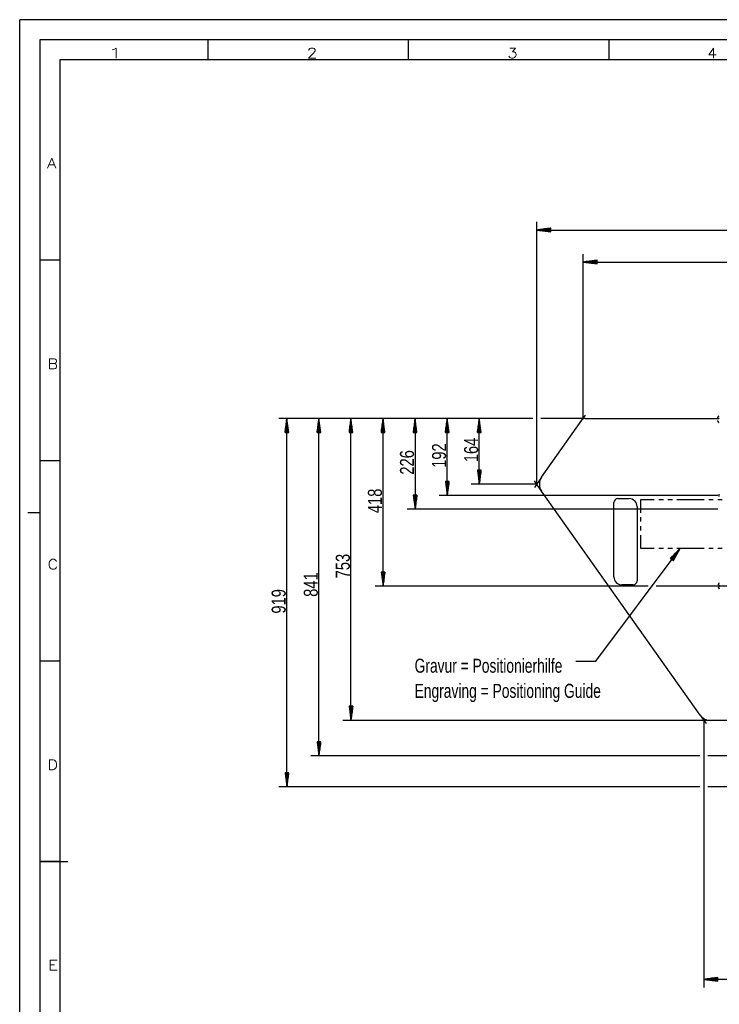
# Model space of a CAD drawing. Header units: millimetres. Extents: x -3 to 594, y -3 to 420.
# Tile 2 of 5: x 0 to 174, y 174 to 420. Entities that reach past the tile are written whole.
import ezdxf

# ---------------------------------------------------------------- set-up
doc = ezdxf.new("R2010")
doc.units = ezdxf.units.MM
doc.layers.add('1', color=7, linetype='Continuous')
doc.styles.add('SEACAD_Arial', font='arial.ttf', dxfattribs={"width": 0.75})
doc.styles.add('SEACAD_simplex_shx', font='simplex.shx', dxfattribs={"width": 0.587})

msp = doc.modelspace()

# ---------------------------------------------------------------- linework, layer by layer
at = {"layer": '1', "color": 7, "linetype": 'Continuous'}
for p, q in [((594, 420), (0, 420)), ((0, 0), (0, 420)), ((5, 415), (5, 5)), ((589, 415), (5, 415)), ((47, 410), (47, 415)), ((97, 410), (97, 415)), ((147, 410), (147, 415)), ((10, 410), (10, 10)), ((584, 410), (10, 410)), ((128.94, 304.14), (128.94, 369.54)), ((132.44, 368), (128.94, 367.54)), ((128.94, 367.54), (357.24, 367.54)), ((128.94, 367.54), (132.44, 367.08)), ((132.44, 367.54), (128.94, 367.54)), ((132.44, 367.54), (128.94, 367.54)), ((132.44, 367.59), (129.32, 367.59)), ((132.44, 367.49), (129.32, 367.49)), ((132.44, 367.65), (129.71, 367.65)), ((132.44, 367.44), (129.71, 367.44)), ((132.44, 367.7), (130.1, 367.7)), ((132.44, 367.39), (130.1, 367.39)), ((132.44, 367.75), (130.48, 367.75)), ((132.44, 367.34), (130.48, 367.34)), ((132.44, 367.8), (130.87, 367.8)), ((132.44, 367.29), (130.87, 367.29)), ((132.44, 367.85), (131.25, 367.85)), ((132.44, 367.24), (131.25, 367.24)), ((132.44, 367.9), (131.64, 367.9)), ((132.44, 367.19), (131.64, 367.19)), ((132.44, 367.95), (132.03, 367.95)), ((132.44, 367.14), (132.03, 367.14)), ((132.44, 368), (132.41, 368)), ((132.44, 368), (132.41, 368)), ((132.44, 367.09), (132.41, 367.09)), ((132.44, 367.09), (132.41, 367.09)), ((132.44, 367.08), (132.44, 368)), ((140.54, 320.54), (140.54, 361.54)), ((10, 360), (5, 360)), ((144.04, 360), (140.54, 359.54)), ((140.54, 359.54), (345.64, 359.54)), ((140.54, 359.54), (144.04, 359.08)), ((144.04, 359.54), (140.54, 359.54)), ((144.04, 359.54), (140.54, 359.54)), ((144.04, 359.59), (140.92, 359.59)), ((144.04, 359.49), (140.92, 359.49)), ((144.04, 359.65), (141.31, 359.65)), ((144.04, 359.44), (141.31, 359.44)), ((144.04, 359.7), (141.7, 359.7)), ((144.04, 359.39), (141.7, 359.39)), ((144.04, 359.75), (142.08, 359.75)), ((144.04, 359.34), (142.08, 359.34)), ((144.04, 359.8), (142.47, 359.8)), ((144.04, 359.29), (142.47, 359.29)), ((144.04, 359.85), (142.85, 359.85)), ((144.04, 359.24), (142.85, 359.24)), ((144.04, 359.9), (143.24, 359.9)), ((144.04, 359.19), (143.24, 359.19)), ((144.04, 359.95), (143.63, 359.95)), ((144.04, 359.14), (143.63, 359.14)), ((144.04, 360), (144.01, 360)), ((144.04, 360), (144.01, 360)), ((144.04, 359.09), (144.01, 359.09)), ((144.04, 359.09), (144.01, 359.09)), ((144.04, 359.08), (144.04, 360)), ((127.94, 320.54), (64.63, 320.54)), ((66.63, 320.54), (66.17, 317.04)), ((66.48, 317.04), (66.48, 319.39)), ((66.53, 317.04), (66.53, 319.77)), ((66.58, 317.04), (66.58, 320.16)), ((66.63, 228.64), (66.63, 320.54)), ((67.09, 317.04), (66.63, 320.54)), ((66.63, 317.04), (66.63, 320.54)), ((66.63, 317.04), (66.63, 320.54)), ((66.68, 317.04), (66.68, 320.16)), ((66.73, 317.04), (66.73, 319.77)), ((66.78, 317.04), (66.78, 319.39)), ((127.94, 320.54), (72.63, 320.54)), ((74.63, 320.54), (74.17, 317.04)), ((74.48, 317.04), (74.48, 319.39)), ((74.53, 317.04), (74.53, 319.77)), ((74.58, 317.04), (74.58, 320.16)), ((74.63, 236.4), (74.63, 320.54)), ((75.09, 317.04), (74.63, 320.54)), ((74.63, 317.04), (74.63, 320.54)), ((74.63, 317.04), (74.63, 320.54)), ((74.68, 317.04), (74.68, 320.16)), ((74.73, 317.04), (74.73, 319.77)), ((74.78, 317.04), (74.78, 319.39)), ((127.94, 320.54), (80.63, 320.54)), ((82.63, 320.54), (82.17, 317.04)), ((82.48, 317.04), (82.48, 319.39)), ((82.53, 317.04), (82.53, 319.77)), ((82.58, 317.04), (82.58, 320.16)), ((82.63, 245.24), (82.63, 320.54)), ((83.09, 317.04), (82.63, 320.54)), ((82.63, 317.04), (82.63, 320.54)), ((82.63, 317.04), (82.63, 320.54)), ((82.68, 317.04), (82.68, 320.16)), ((82.73, 317.04), (82.73, 319.77)), ((82.78, 317.04), (82.78, 319.39)), ((127.94, 320.54), (88.63, 320.54)), ((90.63, 320.54), (90.17, 317.04)), ((90.48, 317.04), (90.48, 319.39)), ((90.53, 317.04), (90.53, 319.77)), ((90.58, 317.04), (90.58, 320.16)), ((90.63, 278.74), (90.63, 320.54)), ((91.09, 317.04), (90.63, 320.54)), ((90.63, 317.04), (90.63, 320.54)), ((90.63, 317.04), (90.63, 320.54)), ((90.68, 317.04), (90.68, 320.16)), ((90.73, 317.04), (90.73, 319.77)), ((90.78, 317.04), (90.78, 319.39)), ((127.94, 320.54), (96.63, 320.54)), ((98.63, 320.54), (98.17, 317.04)), ((98.48, 317.04), (98.48, 319.39)), ((98.53, 317.04), (98.53, 319.77)), ((98.58, 317.04), (98.58, 320.16)), ((98.63, 320.54), (98.63, 297.94)), ((99.09, 317.04), (98.63, 320.54)), ((98.63, 317.04), (98.63, 320.54)), ((98.63, 317.04), (98.63, 320.54)), ((98.68, 317.04), (98.68, 320.16)), ((98.74, 317.04), (98.74, 319.77)), ((98.79, 317.04), (98.79, 319.39)), ((127.94, 320.54), (104.63, 320.54)), ((106.63, 320.54), (106.17, 317.04)), ((106.48, 317.04), (106.48, 319.39)), ((106.53, 317.04), (106.53, 319.77)), ((106.58, 317.04), (106.58, 320.16)), ((106.63, 301.34), (106.63, 320.54)), ((107.09, 317.04), (106.63, 320.54)), ((106.63, 317.04), (106.63, 320.54)), ((106.63, 317.04), (106.63, 320.54)), ((106.68, 317.04), (106.68, 320.16)), ((106.73, 317.04), (106.73, 319.77)), ((106.78, 317.04), (106.78, 319.39)), ((127.94, 320.54), (112.63, 320.54)), ((114.63, 320.54), (114.17, 317.04)), ((114.48, 317.04), (114.48, 319.39)), ((114.53, 317.04), (114.53, 319.77)), ((114.58, 317.04), (114.58, 320.16)), ((114.63, 304.14), (114.63, 320.54)), ((115.09, 317.04), (114.63, 320.54)), ((114.63, 317.04), (114.63, 320.54)), ((114.63, 317.04), (114.63, 320.54)), ((114.68, 317.04), (114.68, 320.16)), ((114.73, 317.04), (114.73, 319.77)), ((114.78, 317.04), (114.78, 319.39)), ((141.06, 320.54), (129.94, 320.54)), ((141.06, 320.54), (129.94, 320.54)), ((141.06, 320.54), (129.94, 320.54)), ((141.06, 320.54), (129.94, 320.54)), ((141.06, 320.54), (129.94, 320.54)), ((141.06, 320.54), (129.94, 320.54)), ((141.06, 320.54), (129.94, 320.54)), ((130.17, 305.88), (140.24, 320.12)), ((141.06, 320.54), (139.54, 320.54)), ((140.24, 320.12), (141.12, 321.36)), ((141.06, 320.54), (174.39, 320.54)), ((66.17, 317.04), (66.17, 317.07)), ((66.17, 317.04), (66.17, 317.07)), ((66.17, 317.04), (67.09, 317.04)), ((66.22, 317.04), (66.22, 317.46)), ((66.27, 317.04), (66.27, 317.84)), ((66.32, 317.04), (66.32, 318.23)), ((66.38, 317.04), (66.38, 318.61)), ((66.43, 317.04), (66.43, 319)), ((66.83, 317.04), (66.83, 319)), ((66.88, 317.04), (66.88, 318.61)), ((66.93, 317.04), (66.93, 318.23)), ((66.99, 317.04), (66.99, 317.84)), ((67.04, 317.04), (67.04, 317.46)), ((67.09, 317.04), (67.09, 317.07)), ((67.09, 317.04), (67.09, 317.07)), ((74.17, 317.04), (74.17, 317.07)), ((74.17, 317.04), (74.17, 317.07)), ((74.17, 317.04), (75.09, 317.04)), ((74.22, 317.04), (74.22, 317.46)), ((74.27, 317.04), (74.27, 317.84)), ((74.32, 317.04), (74.32, 318.23)), ((74.38, 317.04), (74.38, 318.61)), ((74.43, 317.04), (74.43, 319)), ((74.83, 317.04), (74.83, 319)), ((74.88, 317.04), (74.88, 318.61)), ((74.93, 317.04), (74.93, 318.23)), ((74.99, 317.04), (74.99, 317.84)), ((75.04, 317.04), (75.04, 317.46)), ((75.09, 317.04), (75.09, 317.07)), ((75.09, 317.04), (75.09, 317.07)), ((82.17, 317.04), (82.17, 317.07)), ((82.17, 317.04), (82.17, 317.07)), ((82.17, 317.04), (83.09, 317.04)), ((82.22, 317.04), (82.22, 317.46)), ((82.27, 317.04), (82.27, 317.84)), ((82.32, 317.04), (82.32, 318.23)), ((82.38, 317.04), (82.38, 318.61)), ((82.43, 317.04), (82.43, 319)), ((82.83, 317.04), (82.83, 319)), ((82.88, 317.04), (82.88, 318.61)), ((82.93, 317.04), (82.93, 318.23)), ((82.99, 317.04), (82.99, 317.84)), ((83.04, 317.04), (83.04, 317.46)), ((83.09, 317.04), (83.09, 317.07)), ((83.09, 317.04), (83.09, 317.07)), ((90.17, 317.04), (90.17, 317.07)), ((90.17, 317.04), (90.17, 317.07)), ((90.17, 317.04), (91.09, 317.04)), ((90.22, 317.04), (90.22, 317.46)), ((90.27, 317.04), (90.27, 317.84)), ((90.32, 317.04), (90.32, 318.23)), ((90.38, 317.04), (90.38, 318.61)), ((90.43, 317.04), (90.43, 319)), ((90.83, 317.04), (90.83, 319)), ((90.88, 317.04), (90.88, 318.61)), ((90.93, 317.04), (90.93, 318.23)), ((90.99, 317.04), (90.99, 317.84)), ((91.04, 317.04), (91.04, 317.46)), ((91.09, 317.04), (91.09, 317.07)), ((91.09, 317.04), (91.09, 317.07)), ((98.17, 317.04), (99.09, 317.04)), ((98.18, 317.04), (98.18, 317.07)), ((98.18, 317.04), (98.18, 317.07)), ((98.23, 317.04), (98.23, 317.46)), ((98.28, 317.04), (98.28, 317.84)), ((98.33, 317.04), (98.33, 318.23)), ((98.38, 317.04), (98.38, 318.61)), ((98.43, 317.04), (98.43, 319)), ((98.84, 317.04), (98.84, 319)), ((98.89, 317.04), (98.89, 318.61)), ((98.94, 317.04), (98.94, 318.23)), ((98.99, 317.04), (98.99, 317.84)), ((99.04, 317.04), (99.04, 317.46)), ((99.09, 317.04), (99.09, 317.07)), ((99.09, 317.04), (99.09, 317.07)), ((106.17, 317.04), (106.17, 317.07)), ((106.17, 317.04), (106.17, 317.07)), ((106.17, 317.04), (107.09, 317.04)), ((106.22, 317.04), (106.22, 317.46)), ((106.27, 317.04), (106.27, 317.84)), ((106.32, 317.04), (106.32, 318.23)), ((106.38, 317.04), (106.38, 318.61)), ((106.43, 317.04), (106.43, 319)), ((106.83, 317.04), (106.83, 319)), ((106.88, 317.04), (106.88, 318.61)), ((106.93, 317.04), (106.93, 318.23)), ((106.99, 317.04), (106.99, 317.84)), ((107.04, 317.04), (107.04, 317.46)), ((107.09, 317.04), (107.09, 317.07)), ((107.09, 317.04), (107.09, 317.07)), ((114.17, 317.04), (114.17, 317.07)), ((114.17, 317.04), (114.17, 317.07)), ((114.17, 317.04), (115.09, 317.04)), ((114.22, 317.04), (114.22, 317.46)), ((114.27, 317.04), (114.27, 317.84)), ((114.32, 317.04), (114.32, 318.23)), ((114.38, 317.04), (114.38, 318.61)), ((114.43, 317.04), (114.43, 319)), ((114.83, 317.04), (114.83, 319)), ((114.88, 317.04), (114.88, 318.61)), ((114.93, 317.04), (114.93, 318.23)), ((114.99, 317.04), (114.99, 317.84)), ((115.04, 317.04), (115.04, 317.46)), ((115.09, 317.04), (115.09, 317.07)), ((115.09, 317.04), (115.09, 317.07)), ((10, 310), (5, 310)), ((115.09, 307.64), (114.17, 307.64)), ((114.17, 307.64), (114.63, 304.14)), ((114.17, 307.64), (114.17, 307.62)), ((114.17, 307.64), (114.17, 307.62)), ((114.22, 307.64), (114.22, 307.23)), ((114.27, 307.64), (114.27, 306.85)), ((114.32, 307.64), (114.32, 306.46)), ((114.38, 307.64), (114.38, 306.07)), ((114.43, 307.64), (114.43, 305.69)), ((114.48, 307.64), (114.48, 305.3)), ((114.53, 307.64), (114.53, 304.92)), ((114.58, 307.64), (114.58, 304.53)), ((114.63, 304.14), (115.09, 307.64)), ((114.63, 307.64), (114.63, 304.14)), ((114.63, 307.64), (114.63, 304.14)), ((114.68, 307.64), (114.68, 304.53)), ((114.73, 307.64), (114.73, 304.92)), ((114.78, 307.64), (114.78, 305.3)), ((114.83, 307.64), (114.83, 305.69)), ((114.88, 307.64), (114.88, 306.07)), ((114.93, 307.64), (114.93, 306.46)), ((114.99, 307.64), (114.99, 306.85)), ((115.04, 307.64), (115.04, 307.23)), ((115.09, 307.64), (115.09, 307.62)), ((115.09, 307.64), (115.09, 307.62)), ((107.09, 304.84), (106.17, 304.84)), ((106.17, 304.84), (106.63, 301.34)), ((106.17, 304.84), (106.17, 304.82)), ((106.17, 304.84), (106.17, 304.82)), ((106.22, 304.84), (106.22, 304.43)), ((106.27, 304.84), (106.27, 304.04)), ((106.32, 304.84), (106.32, 303.66)), ((106.38, 304.84), (106.38, 303.27)), ((106.43, 304.84), (106.43, 302.89)), ((106.48, 304.84), (106.48, 302.5)), ((106.53, 304.84), (106.53, 302.12)), ((106.58, 304.84), (106.58, 301.73)), ((106.63, 301.34), (107.09, 304.84)), ((106.63, 304.84), (106.63, 301.34)), ((106.63, 304.84), (106.63, 301.34)), ((106.68, 304.84), (106.68, 301.73)), ((106.73, 304.84), (106.73, 302.12)), ((106.78, 304.84), (106.78, 302.5)), ((106.83, 304.84), (106.83, 302.89)), ((106.88, 304.84), (106.88, 303.27)), ((106.93, 304.84), (106.93, 303.66)), ((106.99, 304.84), (106.99, 304.04)), ((107.04, 304.84), (107.04, 304.43)), ((107.09, 304.84), (107.09, 304.82)), ((107.09, 304.84), (107.09, 304.82)), ((130.17, 305.88), (128.36, 303.33)), ((130.17, 302.41), (128.36, 304.96)), ((128.94, 304.14), (112.63, 304.14)), ((169.75, 246.51), (130.17, 302.41)), ((99.09, 301.44), (98.17, 301.44)), ((98.17, 301.44), (98.63, 297.94)), ((98.18, 301.44), (98.18, 301.42)), ((98.18, 301.44), (98.18, 301.42)), ((98.23, 301.44), (98.23, 301.03)), ((98.28, 301.44), (98.28, 300.64)), ((98.33, 301.44), (98.33, 300.26)), ((98.38, 301.44), (98.38, 299.87)), ((98.43, 301.44), (98.43, 299.49)), ((98.48, 301.44), (98.48, 299.1)), ((98.53, 301.44), (98.53, 298.72)), ((98.58, 301.44), (98.58, 298.33)), ((98.63, 297.94), (99.09, 301.44)), ((98.63, 301.44), (98.63, 297.94)), ((98.63, 301.44), (98.63, 297.94)), ((98.68, 301.44), (98.68, 298.33)), ((98.74, 301.44), (98.74, 298.72)), ((98.79, 301.44), (98.79, 299.1)), ((98.84, 301.44), (98.84, 299.49)), ((98.89, 301.44), (98.89, 299.87)), ((98.94, 301.44), (98.94, 300.26)), ((98.99, 301.44), (98.99, 300.64)), ((99.04, 301.44), (99.04, 301.03)), ((99.09, 301.44), (99.09, 301.42)), ((99.09, 301.44), (99.09, 301.42)), ((174.09, 301.34), (104.63, 301.34)), ((149.19, 300.54), (151.99, 300.54)), ((154.89, 300.34), (158.28, 300.34)), ((154.89, 297.02), (154.89, 300.34)), ((159.41, 300.34), (160.54, 300.34)), ((161.67, 300.34), (162.8, 300.34)), ((163.93, 300.34), (170.71, 300.34)), ((171.84, 300.34), (172.97, 300.34)), ((174.1, 300.34), (175.23, 300.34)), ((174.49, 301.04), (174.49, 301.64)), ((174.09, 297.94), (96.63, 297.94)), ((148.19, 281.04), (148.19, 299.54)), ((153.99, 298.54), (153.99, 280.04)), ((5, 297), (2, 297)), ((154.89, 294.8), (154.89, 295.91)), ((154.89, 292.58), (154.89, 293.69)), ((154.89, 288.14), (154.89, 291.47)), ((143.69, 260.01), (164.76, 288.14)), ((158.28, 288.14), (154.89, 288.14)), ((160.54, 288.14), (159.41, 288.14)), ((162.8, 288.14), (161.67, 288.14)), ((164.76, 288.14), (162.29, 285.62)), ((162.58, 285.4), (164.21, 287.59)), ((162.62, 285.37), (164.48, 287.87)), ((162.66, 285.34), (164.76, 288.14)), ((162.66, 285.34), (164.76, 288.14)), ((162.7, 285.31), (164.57, 287.8)), ((162.74, 285.28), (164.37, 287.47)), ((163.03, 285.07), (164.76, 288.14)), ((170.71, 288.14), (163.93, 288.14)), ((172.97, 288.14), (171.84, 288.14)), ((175.23, 288.14), (174.1, 288.14)), ((162.29, 285.62), (162.31, 285.64)), ((162.29, 285.62), (162.31, 285.64)), ((162.29, 285.62), (163.03, 285.07)), ((162.33, 285.59), (162.58, 285.92)), ((162.37, 285.56), (162.85, 286.2)), ((162.41, 285.53), (163.12, 286.47)), ((162.45, 285.49), (163.4, 286.75)), ((162.5, 285.46), (163.67, 287.03)), ((162.54, 285.43), (163.94, 287.31)), ((162.78, 285.25), (164.18, 287.13)), ((162.82, 285.22), (163.99, 286.79)), ((162.86, 285.19), (163.8, 286.45)), ((162.9, 285.16), (163.61, 286.11)), ((162.94, 285.13), (163.42, 285.77)), ((162.98, 285.1), (163.23, 285.43)), ((163.02, 285.07), (163.04, 285.09)), ((163.02, 285.07), (163.04, 285.09)), ((91.09, 282.24), (90.17, 282.24)), ((90.17, 282.24), (90.63, 278.74)), ((90.17, 282.24), (90.17, 282.22)), ((90.17, 282.24), (90.17, 282.22)), ((90.22, 282.24), (90.22, 281.83)), ((90.27, 282.24), (90.27, 281.44)), ((90.32, 282.24), (90.32, 281.06)), ((90.38, 282.24), (90.38, 280.67)), ((90.43, 282.24), (90.43, 280.29)), ((90.48, 282.24), (90.48, 279.9)), ((90.53, 282.24), (90.53, 279.52)), ((90.58, 282.24), (90.58, 279.13)), ((90.63, 278.74), (91.09, 282.24)), ((90.63, 282.24), (90.63, 278.74)), ((90.63, 282.24), (90.63, 278.74)), ((90.68, 282.24), (90.68, 279.13)), ((90.73, 282.24), (90.73, 279.52)), ((90.78, 282.24), (90.78, 279.9)), ((90.83, 282.24), (90.83, 280.29)), ((90.88, 282.24), (90.88, 280.67)), ((90.93, 282.24), (90.93, 281.06)), ((90.99, 282.24), (90.99, 281.44)), ((91.04, 282.24), (91.04, 281.83)), ((91.09, 282.24), (91.09, 282.22)), ((91.09, 282.24), (91.09, 282.22)), ((156.72, 278.74), (88.63, 278.74)), ((152.99, 279.04), (150.19, 279.04)), ((310.49, 278.74), (158.72, 278.74)), ((174.49, 278.44), (174.49, 279.04)), ((10, 260), (5, 260)), ((138.69, 260.01), (143.69, 260.01)), ((83.09, 248.74), (82.17, 248.74)), ((82.17, 248.74), (82.63, 245.24)), ((82.17, 248.74), (82.17, 248.72)), ((82.17, 248.74), (82.17, 248.72)), ((82.22, 248.74), (82.22, 248.33)), ((82.27, 248.74), (82.27, 247.94)), ((82.32, 248.74), (82.32, 247.56)), ((82.38, 248.74), (82.38, 247.17)), ((82.43, 248.74), (82.43, 246.79)), ((82.48, 248.74), (82.48, 246.4)), ((82.53, 248.74), (82.53, 246.02)), ((82.58, 248.74), (82.58, 245.63)), ((82.63, 245.24), (83.09, 248.74)), ((82.63, 248.74), (82.63, 245.24)), ((82.63, 248.74), (82.63, 245.24)), ((82.68, 248.74), (82.68, 245.63)), ((82.73, 248.74), (82.73, 246.02)), ((82.78, 248.74), (82.78, 246.4)), ((82.83, 248.74), (82.83, 246.79)), ((82.88, 248.74), (82.88, 247.17)), ((82.93, 248.74), (82.93, 247.56)), ((82.99, 248.74), (82.99, 247.94)), ((83.04, 248.74), (83.04, 248.33)), ((83.09, 248.74), (83.09, 248.72)), ((83.09, 248.74), (83.09, 248.72)), ((169.75, 246.51), (171.22, 244.43)), ((172.2, 245.24), (80.63, 245.24)), ((172.2, 245.24), (169.65, 245.24)), ((170.65, 245.24), (170.65, 178.64)), ((190.33, 245.24), (172.2, 245.24)), ((75.09, 239.9), (74.17, 239.9)), ((74.17, 239.9), (74.63, 236.4)), ((74.17, 239.9), (74.17, 239.87)), ((74.17, 239.9), (74.17, 239.87)), ((74.22, 239.9), (74.22, 239.49)), ((74.27, 239.9), (74.27, 239.1)), ((74.32, 239.9), (74.32, 238.72)), ((74.38, 239.9), (74.38, 238.33)), ((74.43, 239.9), (74.43, 237.94)), ((74.48, 239.9), (74.48, 237.56)), ((74.53, 239.9), (74.53, 237.17)), ((74.58, 239.9), (74.58, 236.79)), ((74.63, 236.4), (75.09, 239.9)), ((74.63, 239.9), (74.63, 236.4)), ((74.63, 239.9), (74.63, 236.4)), ((74.68, 239.9), (74.68, 236.79)), ((74.73, 239.9), (74.73, 237.17)), ((74.78, 239.9), (74.78, 237.56)), ((74.83, 239.9), (74.83, 237.94)), ((74.88, 239.9), (74.88, 238.33)), ((74.93, 239.9), (74.93, 238.72)), ((74.99, 239.9), (74.99, 239.1)), ((75.04, 239.9), (75.04, 239.49)), ((75.09, 239.9), (75.09, 239.87)), ((75.09, 239.9), (75.09, 239.87)), ((169.65, 236.4), (72.63, 236.4)), ((190.89, 236.4), (171.65, 236.4)), ((67.09, 232.14), (66.17, 232.14)), ((66.17, 232.14), (66.63, 228.64)), ((66.17, 232.14), (66.17, 232.12)), ((66.17, 232.14), (66.17, 232.12)), ((66.22, 232.14), (66.22, 231.73)), ((66.27, 232.14), (66.27, 231.35)), ((66.32, 232.14), (66.32, 230.96)), ((66.38, 232.14), (66.38, 230.57)), ((66.43, 232.14), (66.43, 230.19)), ((66.48, 232.14), (66.48, 229.8)), ((66.53, 232.14), (66.53, 229.42)), ((66.58, 232.14), (66.58, 229.03)), ((66.63, 228.64), (67.09, 232.14)), ((66.63, 232.14), (66.63, 228.64)), ((66.63, 232.14), (66.63, 228.64)), ((66.68, 232.14), (66.68, 229.03)), ((66.73, 232.14), (66.73, 229.42)), ((66.78, 232.14), (66.78, 229.8)), ((66.83, 232.14), (66.83, 230.19)), ((66.88, 232.14), (66.88, 230.57)), ((66.93, 232.14), (66.93, 230.96)), ((66.99, 232.14), (66.99, 231.35)), ((67.04, 232.14), (67.04, 231.73)), ((67.09, 232.14), (67.09, 232.12)), ((67.09, 232.14), (67.09, 232.12)), ((169.65, 228.64), (64.63, 228.64)), ((190.89, 228.64), (171.65, 228.64)), ((10, 210), (5, 210)), ((5, 210), (12, 210)), ((174.15, 181.1), (170.65, 180.64)), ((315.53, 180.64), (170.65, 180.64)), ((170.65, 180.64), (174.15, 180.18)), ((174.15, 180.64), (170.65, 180.64)), ((174.15, 180.64), (170.65, 180.64)), ((174.15, 180.69), (171.03, 180.69)), ((174.15, 180.59), (171.03, 180.59)), ((174.15, 180.75), (171.42, 180.75)), ((174.15, 180.54), (171.42, 180.54)), ((174.15, 180.8), (171.8, 180.8)), ((174.15, 180.49), (171.8, 180.49)), ((174.15, 180.85), (172.19, 180.85)), ((174.15, 180.44), (172.19, 180.44)), ((174.15, 180.9), (172.58, 180.9)), ((174.15, 180.39), (172.58, 180.39)), ((174.15, 180.95), (172.96, 180.95)), ((174.15, 180.34), (172.96, 180.34)), ((174.15, 181), (173.35, 181)), ((174.15, 180.29), (173.35, 180.29)), ((174.15, 181.05), (173.73, 181.05)), ((174.15, 180.24), (173.73, 180.24)), ((174.15, 181.1), (174.12, 181.1)), ((174.15, 181.1), (174.12, 181.1)), ((174.15, 180.19), (174.12, 180.19)), ((174.15, 180.19), (174.12, 180.19)), ((174.15, 180.18), (174.15, 181.1))]:
    msp.add_line(p, q, dxfattribs=at)
for centre, radius, start, end in [((141.06, 319.54), 1, 90, 144.7276), ((174.39, 320.44), 0.1, 0, 90), ((132.61, 304.14), 3, 144.7276, 215.303), ((149.19, 299.54), 1, 90, 180), ((151.99, 298.54), 2, 0, 90), ((150.19, 281.04), 2, 180, 270), ((152.99, 280.04), 1, 270, 0), ((172.2, 248.24), 3, 215.303, 270)]:
    msp.add_arc(centre, radius, start, end, dxfattribs=at)
for points, knots in [([(174.36, 321.18), (174.08, 320.83), (174.04, 320.65)], [0, 0, 0.714288, 1, 1]), ([(174.04, 320.04), (174.08, 319.86), (174.36, 319.51)], [0, 0, 0.285712, 1, 1]), ([(174.48, 279.49), (174.37, 279.42), (174.18, 279.04)], [0, 0, 0.230779, 1, 1]), ([(174.18, 278.5), (174.37, 278.13), (174.48, 278.06)], [0, 0, 0.769229, 1, 1])]:
    msp.add_open_spline(points, degree=1, knots=knots, dxfattribs=at)

# ---------------------------------------------------------------- texts
at = {"layer": '1', "attachment_point": 7}
for s, insert, char_height, width, style in [('{\\fsimplex|b0||i0||c0|p34;\\C7;\\H2.5;\\W1.879;1}', (21.88, 410.43), 2.5, 5.3935, 'SEACAD_simplex_shx'), ('{\\fsimplex|b0||i0||c0|p34;\\C7;\\H2.5;\\W1.216;2}', (71.61, 410.43), 2.5, 4.7454, 'SEACAD_simplex_shx'), ('{\\fsimplex|b0||i0||c0|p34;\\C7;\\H2.5;\\W1.216;3}', (121.61, 410.43), 2.5, 4.7454, 'SEACAD_simplex_shx'), ('{\\fsimplex|b0||i0||c0|p34;\\C7;\\H2.5;\\W1.148;4}', (171.47, 410.42), 2.5, 4.6934, 'SEACAD_simplex_shx'), ('{\\fsimplex|b0||i0||c0|p34;\\C7;\\H2.5;\\W1.216;A}', (6.83, 382.93), 2.5, 5.0232, 'SEACAD_simplex_shx'), ('{\\fsimplex|b0||i0||c0|p34;\\C7;\\H2.5;\\W1.148;B}', (6.97, 332.92), 2.5, 5.3066, 'SEACAD_simplex_shx'), ('{\\fsimplex|b0||i0||c0|p34;\\C7;\\H2.5;\\W1.148;C}', (6.97, 282.92), 2.5, 5.3066, 'SEACAD_simplex_shx'), ('{\\fArial|b0||i0||c0|p34;\\C7;\\H3.5;\\W0.705;Gravur = Positionierhilfe}', (98.49, 257.07), 3.5, 38.2717, 'SEACAD_Arial'), ('{\\fArial|b0||i0||c0|p34;\\C7;\\H3.5;\\W0.705;Engraving = Positioning Guide}', (98.49, 249.79), 3.5, 48.1631, 'SEACAD_Arial'), ('{\\fsimplex|b0||i0||c0|p34;\\C7;\\H2.5;\\W1.148;D}', (6.97, 232.92), 2.5, 4.7878, 'SEACAD_simplex_shx'), ('{\\fsimplex|b0||i0||c0|p34;\\C7;\\H2.5;\\W1.216;E}', (7.11, 182.93), 2.5, 4.6065, 'SEACAD_simplex_shx')]:
    msp.add_mtext(s, dxfattribs=dict(at, insert=insert, char_height=char_height, width=width, style=style))
at = {"layer": '1', "char_height": 3.5, "width": 5.9348, "attachment_point": 7, "rotation": 90, "style": 'SEACAD_Arial'}
for s, insert in [('{\\fArial|b0||i0||c0|p34;\\C7;\\H3.5;\\W0.75;164}', (114.39, 309.63)), ('{\\fArial|b0||i0||c0|p34;\\C7;\\H3.5;\\W0.75;226}', (98.39, 306.52)), ('{\\fArial|b0||i0||c0|p34;\\C7;\\H3.5;\\W0.75;192}', (106.39, 308.22)), ('{\\fArial|b0||i0||c0|p34;\\C7;\\H3.5;\\W0.75;418}', (90.39, 296.92)), ('{\\fArial|b0||i0||c0|p34;\\C7;\\H3.5;\\W0.75;753}', (82.39, 280.66)), ('{\\fArial|b0||i0||c0|p34;\\C7;\\H3.5;\\W0.75;841}', (74.39, 276.05)), ('{\\fArial|b0||i0||c0|p34;\\C7;\\H3.5;\\W0.75;919}', (66.39, 271.86))]:
    msp.add_mtext(s, dxfattribs=dict(at, insert=insert))

doc.saveas('drawing.dxf')
